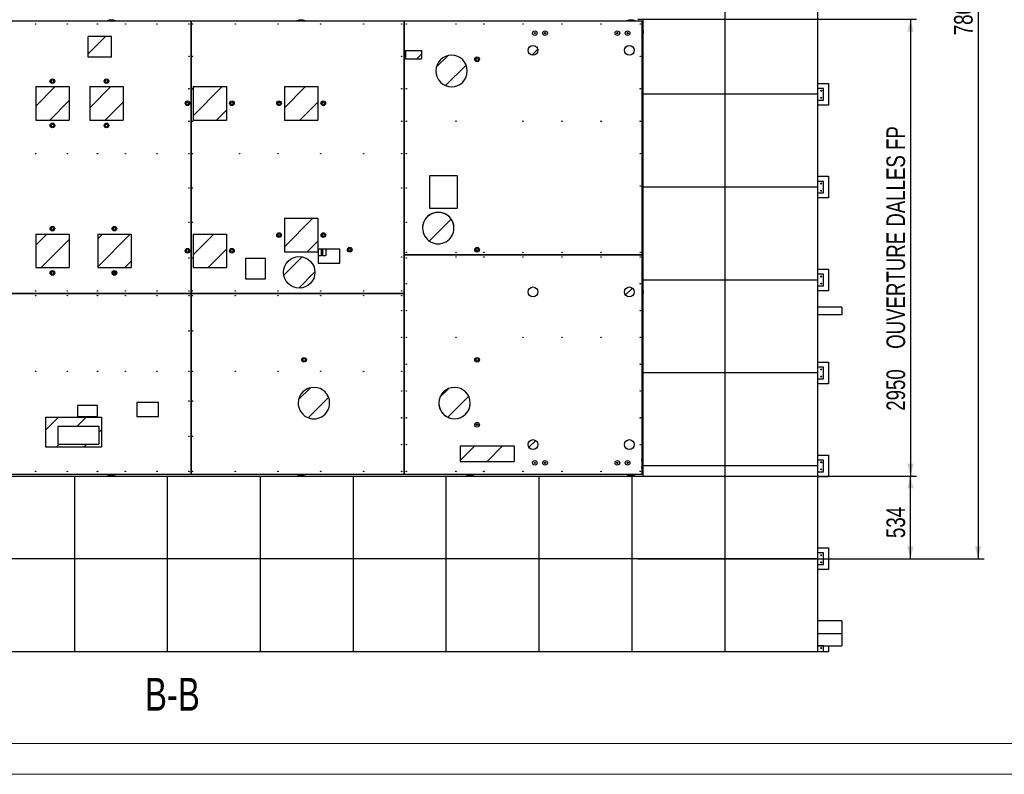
# Model space of a CAD drawing. Header units: millimetres. Extents: x 0 to 841, y 0 to 594.
# Tile 3 of 155: x 141 to 300, y 0 to 122. Entities that reach past the tile are written whole.
import ezdxf

# ---------------------------------------------------------------- set-up
doc = ezdxf.new("R2010")
doc.units = ezdxf.units.MM
for name, color, linetype in [('COTES', 1, 'Continuous'), ('NOTES', 6, 'Continuous'), ('TRAIT-FINS', 9, 'Continuous')]:
    doc.layers.add(name, color=color, linetype=linetype)
doc.layers.add('TRAIT-FORT', color=4, linetype='Continuous', lineweight=25)
doc.styles.add('SLDTEXTSTYLE0', font='TXT', dxfattribs={"width": 0.75})
doc.dimstyles.new('SLDDIMSTYLE0', dxfattribs={"dimtxt": 3, "dimasz": 2, "dimexe": 0, "dimexo": 0.0625, "dimgap": 0.75, "dimtad": 1, "dimlfac": 40, "dimrnd": 1e-09, "dimzin": 12, "dimdsep": 46, "dimtxsty": 'SLDTEXTSTYLE0', "dimsah": 1, "dimcen": 0.09, "dimadec": 0, "dimazin": 3, "dimtfac": 1, "dimtofl": 0, "dimtmove": 0, "dimatfit": 3, "dimfxl": 1, "dimfrac": 2, "dimtolj": 1, "dimtzin": 12, "dimarcsym": 0})
doc.dimstyles.new('SLDDIMSTYLE1', dxfattribs={"dimtxt": 3, "dimasz": 2, "dimexe": 0, "dimexo": 0.0625, "dimgap": 0.75, "dimtad": 1, "dimdec": 0, "dimlfac": 40, "dimrnd": 1e-09, "dimzin": 12, "dimdsep": 46, "dimtxsty": 'SLDTEXTSTYLE0', "dimsah": 1, "dimcen": 0.09, "dimadec": 0, "dimazin": 3, "dimtfac": 1, "dimtdec": 0, "dimtofl": 0, "dimtmove": 0, "dimatfit": 3, "dimfxl": 1, "dimfrac": 2, "dimtolj": 1, "dimtzin": 12, "dimarcsym": 0})

# ---------------------------------------------------------------- blocks, each defined once
blk = doc.blocks.new('_D_36')
at = {"layer": 'COTES', "color": 1, "transparency": 16777216}
for p, q in [((241.03, 121.9), (286.02, 121.9)), ((285.02, 121.9), (285.02, 48.15)), ((241.03, 48.15), (286.02, 48.15))]:
    blk.add_line(p, q, dxfattribs=at)
for points in [[(285.02, 121.9), (284.52, 119.9), (285.52, 119.9)], [(285.02, 48.15), (285.52, 50.15), (284.52, 50.15)]]:
    blk.add_solid(points, dxfattribs=at)
at = {"layer": 'COTES', "color": 1, "transparency": 16777216, "char_height": 3, "attachment_point": 1, "rotation": 90, "style": 'SLDTEXTSTYLE0'}
for s, insert in [('OUVERTURE DALLES FP', (281.15, 68.69)), ('2950', (281.15, 58.7))]:
    blk.add_mtext(s, dxfattribs=dict(at, insert=insert))
blk = doc.blocks.new('_D_38')
at = {"layer": 'COTES', "color": 1, "transparency": 16777216}
for p, q in [((241.03, 48.15), (286.02, 48.15)), ((285.02, 34.8), (285.02, 48.15)), ((241.03, 34.8), (286.02, 34.8))]:
    blk.add_line(p, q, dxfattribs=at)
for points in [[(285.02, 48.15), (284.52, 46.15), (285.52, 46.15)], [(285.02, 34.8), (285.52, 36.8), (284.52, 36.8)]]:
    blk.add_solid(points, dxfattribs=at)
at = {"layer": 'COTES', "color": 1, "transparency": 16777216, "insert": (281.15, 38.15), "char_height": 3, "attachment_point": 1, "rotation": 90, "style": 'SLDTEXTSTYLE0'}
blk.add_mtext('534', dxfattribs=at)
blk = doc.blocks.new('_D_40')
at = {"layer": 'COTES', "color": 1, "transparency": 16777216}
for p, q in [((271.03, 229.8), (296.93, 229.8)), ((295.93, 229.8), (295.93, 34.8)), ((271.03, 34.8), (296.93, 34.8))]:
    blk.add_line(p, q, dxfattribs=at)
for points in [[(295.93, 229.8), (295.43, 227.8), (296.43, 227.8)], [(295.93, 34.8), (296.43, 36.8), (295.43, 36.8)]]:
    blk.add_solid(points, dxfattribs=at)
at = {"layer": 'COTES', "color": 1, "transparency": 16777216, "char_height": 3, "attachment_point": 1, "rotation": 90, "style": 'SLDTEXTSTYLE0'}
for s, insert in [('(13x600)', (292.06, 129.32)), ('7800', (292.06, 119.33))]:
    blk.add_mtext(s, dxfattribs=dict(at, insert=insert))

msp = doc.modelspace()

# ---------------------------------------------------------------- hatches: boundary and pattern name
at = {"layer": 'TRAIT-FINS'}
h = msp.add_hatch(dxfattribs=at)
h.set_pattern_fill('ANSI31', color=9, angle=3e-322, style=0)
h.paths.add_polyline_path([(152.24873, 119.1212), (152.24873, 115.7715), (156.04728, 115.7715), (156.04728, 119.1212)], flags=0)
h = msp.add_hatch(dxfattribs=at)
h.set_pattern_fill('ANSI31', color=9, angle=3e-322, style=0)
edge = h.paths.add_edge_path(flags=0)
edge.add_arc((224.08471, 116.89713), 0.79375, 0, 360)
h = msp.add_hatch(dxfattribs=at)
h.set_pattern_fill('ANSI31', color=9, angle=3e-322, style=0)
edge = h.paths.add_edge_path(flags=0)
edge.add_arc((239.6422, 116.89713), 0.79375, 0, 360)
h = msp.add_hatch(dxfattribs=at)
h.set_pattern_fill('ANSI31', color=9, angle=3e-322, style=0)
h.paths.add_polyline_path([(206.07655, 115.4995), (206.07655, 116.83517), (203.48254, 116.83517), (203.48254, 115.4995)], flags=0)
h = msp.add_hatch(dxfattribs=at)
h.set_pattern_fill('ANSI31', color=9, angle=3e-322, style=0)
edge = h.paths.add_edge_path(flags=0)
edge.add_arc((210.93091, 113.54908), 2.53992, 180.0001827, 359.9998173)
edge.add_arc((210.93091, 113.54907), 2.53992, 0.0000085, 179.9999915)
h = msp.add_hatch(dxfattribs=at)
h.set_pattern_fill('ANSI31', color=9, angle=3e-322, style=0)
h.paths.add_polyline_path([(149.19106, 105.63751), (149.19106, 111.03481), (143.79371, 111.03481), (143.79371, 105.63751)], flags=0)
h = msp.add_hatch(dxfattribs=at)
h.set_pattern_fill('ANSI31', color=9, angle=3e-322, style=0)
h.paths.add_polyline_path([(157.92203, 105.63743), (157.92203, 111.03474), (152.52471, 111.03474), (152.52471, 105.63743)], flags=0)
h = msp.add_hatch(dxfattribs=at)
h.set_pattern_fill('ANSI31', color=9, angle=3e-322, style=0)
h.paths.add_polyline_path([(174.59023, 105.63744), (174.59023, 111.03476), (169.19291, 111.03476), (169.19291, 105.63744)], flags=0)
h = msp.add_hatch(dxfattribs=at)
h.set_pattern_fill('ANSI31', color=9, angle=3e-322, style=0)
h.paths.add_polyline_path([(189.35351, 105.63746), (189.35351, 111.03478), (183.95616, 111.03478), (183.95616, 105.63746)], flags=0)
h = msp.add_hatch(dxfattribs=at)
h.set_pattern_fill('ANSI31', color=9, angle=3e-322, style=0)
edge = h.paths.add_edge_path(flags=0)
edge.add_arc((208.78466, 88.18926), 2.5399, 179.9996855, 359.9999844)
edge.add_arc((208.78466, 88.18927), 2.5399, 359.9998512, 539.9998187)
h = msp.add_hatch(dxfattribs=at)
h.set_pattern_fill('ANSI31', color=9, angle=3e-322, style=0)
h.paths.add_polyline_path([(189.35353, 84.36566), (189.35353, 89.76298), (183.95618, 89.76298), (183.95618, 84.36566)], flags=0)
h = msp.add_hatch(dxfattribs=at)
h.set_pattern_fill('ANSI31', color=9, angle=3e-322, style=0)
h.paths.add_polyline_path([(149.19117, 81.82579), (149.19117, 87.22309), (143.79382, 87.22309), (143.79382, 81.82579)], flags=0)
h = msp.add_hatch(dxfattribs=at)
h.set_pattern_fill('ANSI31', color=9, angle=3e-322, style=0)
h.paths.add_polyline_path([(159.19202, 81.82571), (159.19202, 87.22302), (153.79469, 87.22302), (153.79469, 81.82571)], flags=0)
h = msp.add_hatch(dxfattribs=at)
h.set_pattern_fill('ANSI31', color=9, angle=3e-322, style=0)
h.paths.add_polyline_path([(174.59026, 81.82572), (174.59026, 87.22305), (169.19293, 87.22305), (169.19293, 81.82572)], flags=0)
h = msp.add_hatch(dxfattribs=at)
h.set_pattern_fill('ANSI31', color=9, angle=3e-322, style=0)
edge = h.paths.add_edge_path(flags=0)
edge.add_arc((186.32799, 81.04576), 2.5399, 0, 360)
h = msp.add_hatch(dxfattribs=at)
h.set_pattern_fill('ANSI31', color=9, angle=3e-322, style=0)
edge = h.paths.add_edge_path(flags=0)
edge.add_arc((224.08471, 77.88974), 0.79375, 0, 360)
h = msp.add_hatch(dxfattribs=at)
h.set_pattern_fill('ANSI31', color=9, angle=3e-322, style=0)
edge = h.paths.add_edge_path(flags=0)
edge.add_arc((239.6422, 77.88974), 0.79375, 0, 360)
h = msp.add_hatch(dxfattribs=at)
h.set_pattern_fill('ANSI31', color=9, angle=3e-322, style=0)
edge = h.paths.add_edge_path(flags=0)
edge.add_arc((188.70923, 59.9327), 2.5399, 359.9998512, 539.9998173)
edge.add_arc((188.70923, 59.93269), 2.5399, 179.9996855, 359.999983)
h = msp.add_hatch(dxfattribs=at)
h.set_pattern_fill('ANSI31', color=9, angle=3e-322, style=0)
edge = h.paths.add_edge_path(flags=0)
edge.add_arc((211.40714, 59.9327), 2.53992, 180.000017, 359.999983)
edge.add_arc((211.40714, 59.9327), 2.53992, 0.0001827, 179.9998173)
h = msp.add_hatch(dxfattribs=at)
h.set_pattern_fill('ANSI31', color=9, angle=3e-322, style=0)
h.paths.add_polyline_path([(154.40603, 52.87199), (154.40603, 57.65058), (145.36503, 57.65058), (145.36503, 52.87199)], flags=0)
h.paths.add_polyline_path([(147.33634, 53.2851), (147.33634, 56.19287), (153.97694, 56.19287), (153.97694, 53.2851)], flags=0)
h = msp.add_hatch(dxfattribs=at)
h.set_pattern_fill('ANSI31', color=9, angle=3e-322, style=0)
h.paths.add_polyline_path([(221.02971, 50.5212), (221.02971, 53.04699), (212.2969, 53.04699), (212.2969, 50.5212)], flags=0)
h = msp.add_hatch(dxfattribs=at)
h.set_pattern_fill('ANSI31', color=9, angle=3e-322, style=0)
edge = h.paths.add_edge_path(flags=0)
edge.add_arc((224.08471, 53.23841), 0.79375, 0, 360)
h = msp.add_hatch(dxfattribs=at)
h.set_pattern_fill('ANSI31', color=9, angle=3e-322, style=0)
edge = h.paths.add_edge_path(flags=0)
edge.add_arc((239.6422, 53.23841), 0.79375, 0, 360)

# ---------------------------------------------------------------- linework, layer by layer
at = {"color": 7, "linetype": 'Continuous', "lineweight": 18}
for p, q in [((836, 5), (5, 5)), ((841, 0), (0, 0))]:
    msp.add_line(p, q, dxfattribs=at)
at = {"layer": 'TRAIT-FORT', "color": 4, "linetype": 'Continuous', "lineweight": 25}
for p, q in [((255.03227, 124.79688), (255.03227, 109.79688)), ((270.03227, 124.79688), (270.03227, 109.79688)), ((138.26665, 121.64619), (168.8914, 121.64619)), ((168.8914, 121.64619), (168.8914, 77.64619)), ((168.8914, 120.89619), (168.89165, 120.89619)), ((168.89165, 77.64619), (168.89165, 121.64619)), ((168.89165, 121.64619), (203.2664, 121.64619)), ((203.26615, 121.39619), (203.26615, 77.64619)), ((203.2664, 83.89619), (203.2664, 121.64619)), ((203.2664, 121.64619), (241.6414, 121.64619)), ((203.2664, 121.64619), (203.2664, 121.39619)), ((241.6414, 121.64619), (241.6414, 83.89619)), ((241.8914, 109.79688), (241.8914, 121.89619)), ((168.8914, 120.74619), (168.89165, 120.74619)), ((237.79344, 119.60869), (237.62284, 119.60869)), ((241.8914, 120.64619), (241.6414, 120.64619)), ((156.04728, 119.1212), (152.24873, 119.1212)), ((152.24873, 115.7715), (152.24873, 119.1212)), ((156.04728, 115.7715), (156.04728, 119.1212)), ((168.8914, 119.04619), (168.89165, 119.04619)), ((168.8914, 118.89619), (168.89165, 118.89619)), ((241.6414, 119.14619), (241.8914, 119.14619)), ((203.48254, 116.83517), (203.48254, 115.4995)), ((203.48254, 116.83517), (206.07655, 116.83517)), ((206.07655, 116.83517), (206.07655, 115.4995)), ((156.04728, 115.7715), (152.24873, 115.7715)), ((203.48254, 115.4995), (206.07655, 115.4995)), ((168.89165, 114.02119), (168.8914, 114.02119)), ((168.89165, 113.87119), (168.8914, 113.87119)), ((168.89165, 113.42119), (168.8914, 113.42119)), ((168.89165, 113.27119), (168.8914, 113.27119)), ((270.03227, 111.54688), (271.78227, 111.54688)), ((271.78227, 111.54688), (271.78227, 108.04688)), ((143.79371, 111.03481), (149.19106, 111.03481)), ((143.79371, 111.03481), (143.79371, 105.63751)), ((149.19106, 111.03481), (149.19106, 105.63751)), ((152.52471, 111.03474), (157.92203, 111.03474)), ((152.52471, 111.03474), (152.52471, 105.63743)), ((157.92203, 111.03474), (157.92203, 105.63743)), ((169.19291, 111.03476), (169.19291, 105.63744)), ((169.19291, 111.03476), (174.59023, 111.03476)), ((174.59023, 111.03476), (174.59023, 105.63744)), ((183.95616, 111.03478), (189.35351, 111.03478)), ((183.95616, 111.03478), (183.95616, 105.63746)), ((189.35351, 111.03478), (189.35351, 105.63746)), ((255.03227, 109.79688), (241.8914, 109.79688)), ((241.8914, 94.79688), (241.8914, 109.79688)), ((270.03227, 109.79688), (255.03227, 109.79688)), ((255.03227, 109.79688), (255.03227, 94.79688)), ((270.96977, 110.73438), (270.03227, 110.73438)), ((270.03227, 109.79688), (270.03227, 94.79688)), ((270.96977, 108.85938), (270.96977, 110.73438)), ((168.8914, 109.39619), (168.89165, 109.39619)), ((168.8914, 109.24619), (168.89165, 109.24619)), ((175.31951, 108.18099), (175.31951, 108.48698)), ((183.2474, 108.45932), (182.91453, 108.45932)), ((270.03227, 108.85938), (270.96977, 108.85938)), ((168.8914, 107.54619), (168.89165, 107.54619)), ((168.8914, 107.39619), (168.89165, 107.39619)), ((271.78227, 108.04688), (270.03227, 108.04688)), ((143.79371, 105.63751), (149.19106, 105.63751)), ((152.52471, 105.63743), (157.92203, 105.63743)), ((169.19291, 105.63744), (174.59023, 105.63744)), ((183.95616, 105.63746), (189.35351, 105.63746)), ((211.8914, 96.64619), (207.3914, 96.64619)), ((207.3914, 96.64619), (207.3914, 91.39619)), ((211.8914, 91.39619), (211.8914, 96.64619)), ((270.03227, 96.54688), (271.78227, 96.54688)), ((270.96977, 95.73438), (270.03227, 95.73438)), ((270.96977, 93.85938), (270.96977, 95.73438)), ((271.78227, 96.54688), (271.78227, 93.04688)), ((255.03227, 94.79688), (241.8914, 94.79688)), ((241.8914, 79.79688), (241.8914, 94.79688)), ((270.03227, 94.79688), (255.03227, 94.79688)), ((255.03227, 94.79688), (255.03227, 79.79688)), ((270.03227, 94.79688), (270.03227, 79.79688)), ((270.03227, 93.85938), (270.96977, 93.85938)), ((271.78227, 93.04688), (270.03227, 93.04688)), ((207.3914, 91.39619), (211.8914, 91.39619)), ((183.95618, 89.76298), (183.95618, 84.36566)), ((183.95618, 89.76298), (189.35353, 89.76298)), ((189.35353, 89.76298), (189.35353, 84.36566)), ((143.79382, 87.22309), (149.19117, 87.22309)), ((143.79382, 87.22309), (143.79382, 81.82579)), ((149.19117, 87.22309), (149.19117, 81.82579)), ((153.79469, 87.22302), (153.79469, 81.82571)), ((153.79469, 87.22302), (159.19202, 87.22302)), ((159.19202, 87.22302), (159.19202, 81.82571)), ((169.19293, 87.22305), (169.19293, 81.82572)), ((169.19293, 87.22305), (174.59026, 87.22305)), ((174.59026, 87.22305), (174.59026, 81.82572)), ((168.8914, 85.52119), (168.89165, 85.52119)), ((168.8914, 85.37119), (168.89165, 85.37119)), ((175.31951, 84.36864), (175.31951, 84.67463)), ((183.95618, 84.36566), (189.35353, 84.36566)), ((192.8914, 84.77119), (189.3914, 84.77119)), ((189.3914, 84.77119), (189.3914, 82.52119)), ((189.8914, 84.77119), (189.8914, 83.77119)), ((190.0914, 84.77119), (190.0914, 83.77119)), ((190.69451, 83.89619), (190.69451, 84.77119)), ((192.8914, 82.52119), (192.8914, 84.77119)), ((168.8914, 83.67119), (168.89165, 83.67119)), ((168.8914, 83.52119), (168.89165, 83.52119)), ((180.8914, 83.27119), (177.6414, 83.27119)), ((177.6414, 83.27119), (177.6414, 80.02119)), ((180.8914, 80.02119), (180.8914, 83.27119)), ((189.3914, 83.77119), (189.8914, 83.77119)), ((190.0914, 83.77119), (189.8914, 83.77119)), ((190.0914, 83.77119), (190.58625, 83.77119)), ((241.6414, 83.89619), (203.2664, 83.89619)), ((203.2664, 83.89594), (241.6414, 83.89594)), ((203.2664, 48.39619), (203.2664, 83.89594)), ((211.8914, 83.89619), (211.8914, 83.89594)), ((212.0414, 83.89619), (212.0414, 83.89594)), ((213.7414, 83.89619), (213.7414, 83.89594)), ((213.8914, 83.89594), (213.8914, 83.89619)), ((214.0414, 83.89594), (214.0414, 83.89619)), ((215.7414, 83.89594), (215.7414, 83.89619)), ((215.8914, 83.89594), (215.8914, 83.89619)), ((238.8914, 83.89619), (238.8914, 83.89594)), ((239.0414, 83.89619), (239.0414, 83.89594)), ((240.7414, 83.89619), (240.7414, 83.89594)), ((240.8914, 83.89619), (240.8914, 83.89594)), ((241.6414, 83.89594), (241.6414, 48.39619)), ((143.79382, 81.82579), (149.19117, 81.82579)), ((153.79469, 81.82571), (159.19202, 81.82571)), ((156.4539, 81.1543), (156.4539, 80.74545)), ((169.19293, 81.82572), (174.59026, 81.82572)), ((189.3914, 82.52119), (192.8914, 82.52119)), ((270.03227, 81.54688), (271.78227, 81.54688)), ((271.78227, 81.54688), (271.78227, 78.04688)), ((156.3039, 81.03489), (156.3039, 80.86486)), ((168.89165, 79.64619), (168.8914, 79.64619)), ((168.89165, 79.49619), (168.8914, 79.49619)), ((177.6414, 80.02119), (180.8914, 80.02119)), ((255.03227, 79.79688), (241.8914, 79.79688)), ((241.8914, 64.79688), (241.8914, 79.79688)), ((270.03227, 79.79688), (255.03227, 79.79688)), ((255.03227, 79.79688), (255.03227, 64.79688)), ((270.96977, 80.73438), (270.03227, 80.73438)), ((270.03227, 79.79688), (270.03227, 64.79688)), ((270.96977, 78.85938), (270.96977, 80.73438)), ((168.89165, 79.04619), (168.8914, 79.04619)), ((168.89165, 78.89619), (168.8914, 78.89619)), ((241.8914, 78.64619), (241.6414, 78.64619)), ((270.03227, 78.85938), (270.96977, 78.85938)), ((271.78227, 78.04688), (270.03227, 78.04688)), ((168.8914, 77.64619), (138.26665, 77.64619)), ((138.26665, 77.64594), (168.8914, 77.64594)), ((154.0164, 77.64594), (154.0164, 77.64619)), ((154.1664, 77.64594), (154.1664, 77.64619)), ((155.8664, 77.64594), (155.8664, 77.64619)), ((156.0164, 77.64594), (156.0164, 77.64619)), ((156.1664, 77.64594), (156.1664, 77.64619)), ((157.8664, 77.64594), (157.8664, 77.64619)), ((158.0164, 77.64594), (158.0164, 77.64619)), ((168.8914, 77.64594), (168.8914, 48.39619)), ((203.26615, 77.64619), (168.89165, 77.64619)), ((168.89165, 48.39619), (168.89165, 77.64594)), ((168.89165, 77.64594), (203.26615, 77.64594)), ((184.6414, 77.64619), (184.6414, 77.64594)), ((184.7914, 77.64619), (184.7914, 77.64594)), ((186.4914, 77.64619), (186.4914, 77.64594)), ((186.6414, 77.64594), (186.6414, 77.64619)), ((186.7914, 77.64594), (186.7914, 77.64619)), ((188.4914, 77.64594), (188.4914, 77.64619)), ((188.6414, 77.64594), (188.6414, 77.64619)), ((203.26615, 77.64594), (203.26615, 48.39619)), ((203.2664, 76.89619), (203.26615, 76.89619)), ((203.2664, 76.74619), (203.26615, 76.74619)), ((241.6414, 77.14619), (241.8914, 77.14619)), ((168.89165, 75.10553), (168.8914, 75.10553)), ((168.89165, 74.95553), (168.8914, 74.95553)), ((203.2664, 76.29619), (203.26615, 76.29619)), ((203.2664, 76.14619), (203.26615, 76.14619)), ((203.2664, 75.72293), (203.26615, 75.72293)), ((203.26615, 74.78948), (203.2664, 74.78948)), ((241.8914, 75.41448), (241.6414, 75.41448)), ((273.93212, 75.41448), (270.03227, 75.41448)), ((273.93212, 75.41448), (273.93212, 74.16448)), ((168.89165, 74.50553), (168.8914, 74.50553)), ((168.89165, 74.35553), (168.8914, 74.35553)), ((203.26615, 73.85603), (203.2664, 73.85603)), ((241.8914, 74.16448), (241.6414, 74.16448)), ((273.93212, 74.16448), (270.03227, 74.16448)), ((203.2664, 71.64619), (203.26615, 71.64619)), ((168.89165, 70.56486), (168.8914, 70.56486)), ((168.89165, 70.41486), (168.8914, 70.41486)), ((168.89165, 69.96486), (168.8914, 69.96486)), ((203.2664, 71.49619), (203.26615, 71.49619)), ((203.2664, 71.04619), (203.26615, 71.04619)), ((203.2664, 70.89619), (203.26615, 70.89619)), ((168.89165, 69.81486), (168.8914, 69.81486)), ((168.89165, 67.27513), (168.8914, 67.27513)), ((168.89165, 66.67188), (168.8914, 66.67188)), ((168.8914, 66.06863), (168.89165, 66.06863)), ((168.89165, 66.0242), (168.8914, 66.0242)), ((168.89165, 65.8742), (168.8914, 65.8742)), ((168.89165, 65.4242), (168.8914, 65.4242)), ((168.89165, 65.2742), (168.8914, 65.2742)), ((203.2664, 66.14619), (203.26615, 66.14619)), ((203.2664, 65.99619), (203.26615, 65.99619)), ((203.2664, 65.54619), (203.26615, 65.54619)), ((203.2664, 65.39619), (203.26615, 65.39619)), ((270.03227, 66.54688), (271.78227, 66.54688)), ((270.96977, 65.73438), (270.03227, 65.73438)), ((270.96977, 63.85938), (270.96977, 65.73438)), ((271.78227, 66.54688), (271.78227, 63.04688)), ((255.03227, 64.79688), (241.8914, 64.79688)), ((241.8914, 49.79688), (241.8914, 64.79688)), ((270.03227, 64.79688), (255.03227, 64.79688)), ((255.03227, 64.79688), (255.03227, 49.79688)), ((270.03227, 64.79688), (270.03227, 49.79688)), ((270.03227, 63.85938), (270.96977, 63.85938)), ((271.78227, 63.04688), (270.03227, 63.04688)), ((168.89165, 61.48353), (168.8914, 61.48353)), ((168.89165, 61.33353), (168.8914, 61.33353)), ((168.89165, 60.88353), (168.8914, 60.88353)), ((168.89165, 60.73353), (168.8914, 60.73353)), ((203.26615, 60.89619), (203.2664, 60.89619)), ((203.26615, 60.74619), (203.2664, 60.74619)), ((153.7664, 59.52119), (150.5164, 59.52119)), ((150.5164, 59.52119), (150.5164, 57.77119)), ((153.7664, 57.77119), (153.7664, 59.52119)), ((160.1414, 60.02119), (160.1414, 57.77119)), ((163.6414, 60.02119), (160.1414, 60.02119)), ((163.6414, 57.77119), (163.6414, 60.02119)), ((203.26615, 59.04619), (203.2664, 59.04619)), ((203.26615, 58.89619), (203.2664, 58.89619)), ((145.36503, 57.65058), (154.40603, 57.65058)), ((145.36503, 57.65058), (145.36503, 52.87199)), ((150.5164, 57.77119), (153.7664, 57.77119)), ((154.40603, 57.65058), (154.40603, 52.87199)), ((160.1414, 57.77119), (163.6414, 57.77119)), ((147.33634, 56.19287), (153.97694, 56.19287)), ((147.33634, 56.19287), (147.33634, 53.2851)), ((153.97694, 56.19287), (153.97694, 53.2851)), ((168.89165, 56.94287), (168.8914, 56.94287)), ((168.89165, 56.79287), (168.8914, 56.79287)), ((168.89165, 56.34287), (168.8914, 56.34287)), ((168.89165, 56.19287), (168.8914, 56.19287)), ((203.2664, 55.27119), (203.26615, 55.27119)), ((203.2664, 55.12119), (203.26615, 55.12119)), ((203.2664, 54.67119), (203.26615, 54.67119)), ((203.2664, 54.52119), (203.26615, 54.52119)), ((145.36503, 52.87199), (154.40603, 52.87199)), ((147.33634, 53.2851), (153.97694, 53.2851)), ((212.2969, 53.04699), (212.2969, 50.5212)), ((212.2969, 53.04699), (221.02971, 53.04699)), ((221.02971, 53.04699), (221.02971, 50.5212)), ((168.89165, 51.14619), (168.8914, 51.14619)), ((168.89165, 50.99619), (168.8914, 50.99619)), ((203.2664, 51.14619), (203.26615, 51.14619)), ((203.2664, 50.99619), (203.26615, 50.99619)), ((270.03227, 51.54688), (271.78227, 51.54688)), ((271.78227, 51.54688), (271.78227, 48.04688)), ((168.89165, 49.29619), (168.8914, 49.29619)), ((203.2664, 49.29619), (203.26615, 49.29619)), ((212.2969, 50.5212), (221.02971, 50.5212)), ((255.03227, 49.79688), (241.8914, 49.79688)), ((241.8914, 48.14619), (241.8914, 49.79688)), ((270.03227, 49.79688), (255.03227, 49.79688)), ((255.03227, 49.79688), (255.03227, 34.79688)), ((270.96977, 50.73438), (270.03227, 50.73438)), ((270.03227, 49.79688), (270.03227, 34.79688)), ((270.96977, 48.85938), (270.96977, 50.73438)), ((135.03227, 48.14619), (150.03227, 48.14619)), ((168.8914, 48.39619), (138.26665, 48.39619)), ((150.03227, 48.14619), (150.03227, 34.79688)), ((150.03227, 48.14619), (165.03227, 48.14619)), ((165.03227, 48.14619), (165.03227, 34.79688)), ((165.03227, 48.14619), (180.03227, 48.14619)), ((168.89165, 49.14619), (168.8914, 49.14619)), ((203.26615, 48.39619), (168.89165, 48.39619)), ((180.03227, 48.14619), (180.03227, 34.79688)), ((180.03227, 48.14619), (195.03227, 48.14619)), ((195.03227, 48.14619), (195.03227, 34.79688)), ((195.03227, 48.14619), (210.03227, 48.14619)), ((203.2664, 49.14619), (203.26615, 49.14619)), ((241.6414, 48.39619), (203.2664, 48.39619)), ((210.03227, 48.14619), (210.03227, 34.79688)), ((210.03227, 48.14619), (225.03227, 48.14619)), ((225.03227, 48.14619), (225.03227, 34.79688)), ((225.03227, 48.14619), (240.03227, 48.14619)), ((240.03227, 48.14619), (240.03227, 34.79688)), ((240.03227, 48.14619), (241.8914, 48.14619)), ((270.03227, 48.85938), (270.96977, 48.85938)), ((271.78227, 48.04688), (270.03227, 48.04688)), ((270.03227, 36.54688), (271.78227, 36.54688)), ((270.96977, 35.73438), (270.03227, 35.73438)), ((270.96977, 33.85938), (270.96977, 35.73438)), ((271.78227, 36.54688), (271.78227, 33.04688)), ((150.03227, 34.79688), (135.03227, 34.79688)), ((165.03227, 34.79688), (150.03227, 34.79688)), ((150.03227, 34.79688), (150.03227, 19.79688)), ((180.03227, 34.79688), (165.03227, 34.79688)), ((165.03227, 34.79688), (165.03227, 19.79688)), ((195.03227, 34.79688), (180.03227, 34.79688)), ((180.03227, 34.79688), (180.03227, 19.79688)), ((210.03227, 34.79688), (195.03227, 34.79688)), ((195.03227, 34.79688), (195.03227, 19.79688)), ((225.03227, 34.79688), (210.03227, 34.79688)), ((210.03227, 34.79688), (210.03227, 19.79688)), ((240.03227, 34.79688), (225.03227, 34.79688)), ((225.03227, 34.79688), (225.03227, 19.79688)), ((255.03227, 34.79688), (240.03227, 34.79688)), ((240.03227, 34.79688), (240.03227, 19.79688)), ((270.03227, 34.79688), (255.03227, 34.79688)), ((255.03227, 34.79688), (255.03227, 19.79688)), ((270.03227, 34.79688), (270.03227, 19.79688)), ((270.03227, 33.85938), (270.96977, 33.85938)), ((271.78227, 33.04688), (270.03227, 33.04688)), ((273.93212, 24.75192), (270.03227, 24.75192)), ((273.93212, 24.75192), (273.93212, 22.75192)), ((270.03227, 22.75192), (273.93212, 22.75192)), ((273.93212, 22.75192), (273.93212, 20.75192)), ((270.03227, 20.75192), (273.93212, 20.75192)), ((270.96977, 20.73438), (270.03227, 20.73438)), ((270.96977, 19.79688), (270.96977, 20.73438)), ((271.78227, 20.75192), (271.78227, 19.79688)), ((150.03227, 19.79688), (135.03227, 19.79688)), ((165.03227, 19.79688), (150.03227, 19.79688)), ((180.03227, 19.79688), (165.03227, 19.79688)), ((195.03227, 19.79688), (180.03227, 19.79688)), ((210.03227, 19.79688), (195.03227, 19.79688)), ((225.03227, 19.79688), (210.03227, 19.79688)), ((240.03227, 19.79688), (225.03227, 19.79688)), ((255.03227, 19.79688), (240.03227, 19.79688)), ((270.03227, 19.79688), (255.03227, 19.79688)), ((270.96977, 19.79688), (270.03227, 19.79688)), ((271.78227, 19.79688), (270.96977, 19.79688))]:
    msp.add_line(p, q, dxfattribs=at)
at = {"layer": 'TRAIT-FORT', "color": 4, "linetype": 'Continuous', "lineweight": 25, "flags": 128}
for points in [[(241.8914, 120.20844), (241.87936, 120.19842), (241.83725, 120.15599)], [(241.8586, 119.79606), (241.87409, 119.76001), (241.8914, 119.73036)], [(241.8914, 78.20844), (241.87936, 78.19842), (241.83725, 78.15599)], [(241.8586, 77.79606), (241.87409, 77.76001), (241.8914, 77.73036)]]:
    msp.add_lwpolyline(points, dxfattribs=at)
at = {"layer": 'TRAIT-FORT', "color": 4, "linetype": 'Continuous', "lineweight": 25}
for centre, radius in [((143.7664, 121.14619), 0.04), ((148.8914, 121.14619), 0.04), ((153.7664, 121.14619), 0.04), ((158.2664, 121.14619), 0.04), ((163.3914, 121.14619), 0.04), ((168.5164, 121.14619), 0.04), ((169.0914, 121.14619), 0.04), ((176.0014, 121.14619), 0.04), ((182.9114, 121.14619), 0.04), ((189.8214, 121.14619), 0.04), ((196.7314, 121.14619), 0.04), ((202.8914, 121.14619), 0.04), ((203.6414, 121.14619), 0.04), ((211.6414, 121.14619), 0.04), ((216.1414, 121.14619), 0.04), ((222.4539, 121.14619), 0.04), ((228.7664, 121.14619), 0.04), ((235.0789, 121.14619), 0.04), ((241.3914, 121.14619), 0.04), ((224.37314, 119.65937), 0.375), ((224.37314, 119.65937), 0.09922), ((226.02415, 119.65937), 0.375), ((226.02415, 119.65937), 0.09922), ((237.70814, 119.65937), 0.375), ((237.70814, 119.65937), 0.09922), ((239.35914, 119.65937), 0.375), ((239.35914, 119.65937), 0.09922), ((224.08471, 116.89713), 0.79375), ((239.6422, 116.89713), 0.79375), ((168.5164, 115.91142), 0.04), ((169.0914, 115.91142), 0.04), ((202.8914, 115.91142), 0.04), ((215.05827, 115.45218), 0.375), ((215.05827, 115.45218), 0.20834), ((241.3914, 115.91142), 0.04), ((146.49065, 111.90511), 0.375), ((146.49065, 111.90511), 0.20834), ((155.22161, 111.90511), 0.375), ((155.22161, 111.90511), 0.20834), ((168.5164, 110.67664), 0.04), ((169.0914, 110.67664), 0.04), ((202.8914, 110.67664), 0.04), ((203.6414, 110.67664), 0.04), ((241.3914, 110.67664), 0.04), ((270.6068, 110.3714), 0.08158), ((168.29549, 108.33399), 0.375), ((168.29549, 108.33399), 0.20834), ((175.46093, 108.33399), 0.375), ((175.46093, 108.33399), 0.20834), ((183.08096, 108.33399), 0.375), ((183.08096, 108.33399), 0.20834), ((190.22447, 108.33399), 0.375), ((190.22447, 108.33399), 0.20834), ((270.6068, 109.22235), 0.08158), ((146.49065, 104.76159), 0.375), ((146.49065, 104.76159), 0.20834), ((155.22161, 104.76159), 0.375), ((155.22161, 104.76159), 0.20834), ((168.5164, 105.44186), 0.04), ((169.0914, 105.44186), 0.04), ((202.8914, 105.44186), 0.04), ((203.6414, 105.44186), 0.04), ((211.6414, 105.44186), 0.04), ((222.4539, 105.44186), 0.04), ((228.7664, 105.44186), 0.04), ((235.0789, 105.44186), 0.04), ((241.3914, 105.44186), 0.04), ((143.7664, 100.20708), 0.04), ((148.8914, 100.20708), 0.04), ((153.7664, 100.20708), 0.04), ((158.2664, 100.20708), 0.04), ((163.3914, 100.20708), 0.04), ((168.5164, 100.20708), 0.04), ((169.0914, 100.20708), 0.04), ((176.71329, 100.20708), 0.04), ((182.9114, 100.20708), 0.04), ((189.8214, 100.20708), 0.04), ((196.7314, 100.20708), 0.04), ((202.8914, 100.20708), 0.04), ((203.6414, 100.20708), 0.04), ((241.3914, 100.20708), 0.04), ((270.6068, 95.3714), 0.08158), ((168.5164, 94.66061), 0.04), ((169.0914, 94.66061), 0.04), ((202.8914, 94.66061), 0.04), ((203.6414, 94.66061), 0.04), ((241.3914, 94.9723), 0.04), ((270.6068, 94.22235), 0.08158), ((168.5164, 89.11414), 0.04), ((169.0914, 89.11414), 0.04), ((203.6414, 89.11414), 0.04), ((146.49065, 88.09339), 0.375), ((146.49065, 88.09339), 0.20834), ((156.49411, 88.09339), 0.375), ((156.49411, 88.09339), 0.20834), ((183.08096, 87.06219), 0.375), ((190.22447, 87.06219), 0.375), ((183.08096, 87.06219), 0.20834), ((190.22447, 87.06219), 0.20834), ((168.29549, 84.52163), 0.375), ((168.29549, 84.52163), 0.20834), ((175.46093, 84.52163), 0.375), ((175.46093, 84.52163), 0.20834), ((194.50017, 84.6969), 0.375), ((194.50017, 84.6969), 0.20834), ((203.6414, 84.27119), 0.04), ((211.6414, 84.27119), 0.04), ((215.05827, 84.6969), 0.375), ((215.05827, 84.6969), 0.20834), ((216.1414, 84.27119), 0.04), ((222.4539, 84.27119), 0.04), ((228.7664, 84.27119), 0.04), ((235.0789, 84.27119), 0.04), ((241.3914, 84.27119), 0.04), ((168.5164, 83.36414), 0.04), ((169.0914, 83.36414), 0.04), ((186.32799, 81.04576), 2.5399), ((202.8914, 83.52119), 0.04), ((203.6414, 83.36414), 0.04), ((211.6414, 83.52119), 0.04), ((216.1414, 83.52119), 0.04), ((222.4539, 83.52119), 0.04), ((228.7664, 83.52119), 0.04), ((235.0789, 83.52119), 0.04), ((241.3914, 83.52119), 0.04), ((146.49065, 80.94988), 0.375), ((146.49065, 80.94988), 0.20834), ((156.49411, 80.94988), 0.375), ((156.49411, 80.94988), 0.20834), ((270.6068, 80.3714), 0.08158), ((143.7664, 78.02119), 0.04), ((148.8914, 78.02119), 0.04), ((153.7664, 78.02119), 0.04), ((158.2664, 78.02119), 0.04), ((163.3914, 78.02119), 0.04), ((168.5164, 78.02119), 0.04), ((169.0914, 78.02119), 0.04), ((176.0014, 78.02119), 0.04), ((182.9114, 78.02119), 0.04), ((189.8214, 78.02119), 0.04), ((196.7314, 78.02119), 0.04), ((202.8914, 78.02119), 0.04), ((203.6414, 79.19307), 0.04), ((224.08471, 77.88974), 0.79375), ((239.6422, 77.88974), 0.79375), ((241.3914, 79.19307), 0.04), ((270.6068, 79.22235), 0.08158), ((143.7664, 77.27119), 0.04), ((148.8914, 77.27119), 0.04), ((153.7664, 77.27119), 0.04), ((158.2664, 77.27119), 0.04), ((163.3914, 77.27119), 0.04), ((168.5164, 77.27119), 0.04), ((169.0914, 77.27119), 0.04), ((176.0014, 77.27119), 0.04), ((182.9114, 77.27119), 0.04), ((189.8214, 77.27119), 0.04), ((196.7314, 77.27119), 0.04), ((202.8914, 77.27119), 0.04), ((202.8914, 74.86494), 0.04), ((203.6414, 74.86494), 0.04), ((241.3914, 74.86494), 0.04), ((168.5164, 71.59619), 0.04), ((169.0914, 71.59619), 0.04), ((202.8914, 70.53682), 0.04), ((203.6414, 70.53682), 0.04), ((211.6414, 70.53682), 0.04), ((222.4539, 70.53682), 0.04), ((228.7664, 70.53682), 0.04), ((235.0789, 70.53682), 0.04), ((241.3914, 70.53682), 0.04), ((187.12173, 66.91748), 0.375), ((187.12173, 66.91748), 0.20834), ((215.05827, 66.91748), 0.375), ((215.05827, 66.91748), 0.20834), ((203.6414, 66.20869), 0.04), ((241.3914, 66.20869), 0.04), ((270.6068, 65.3714), 0.08158), ((143.7664, 65.0685), 0.04), ((148.8914, 65.0685), 0.04), ((153.7664, 65.0685), 0.04), ((158.2664, 65.0685), 0.04), ((163.3914, 65.0685), 0.04), ((168.5164, 65.0685), 0.04), ((169.0914, 65.0685), 0.04), ((176.0014, 65.0685), 0.04), ((182.9114, 65.0685), 0.04), ((189.8214, 65.0685), 0.04), ((196.7314, 65.0685), 0.04), ((202.8914, 65.0685), 0.04), ((270.6068, 64.22235), 0.08158), ((202.8914, 61.88057), 0.04), ((203.6414, 61.88057), 0.04), ((241.3914, 61.88057), 0.04), ((168.5164, 60.24619), 0.04), ((169.0914, 60.24619), 0.04), ((202.8914, 57.55244), 0.04), ((203.6414, 57.55244), 0.04), ((241.3914, 57.55244), 0.04), ((215.05827, 56.44032), 0.375), ((215.05827, 56.44032), 0.13395), ((168.5164, 54.57119), 0.04), ((169.0914, 54.57119), 0.04), ((202.8914, 53.22432), 0.04), ((203.6414, 53.22432), 0.04), ((224.08471, 53.23841), 0.79375), ((239.6422, 53.23841), 0.79375), ((241.3914, 53.22432), 0.04), ((224.37314, 50.28563), 0.375), ((224.37314, 50.28563), 0.09922), ((226.02415, 50.28563), 0.375), ((226.02415, 50.28563), 0.09922), ((237.70814, 50.28563), 0.375), ((237.70814, 50.28563), 0.09922), ((239.35914, 50.28563), 0.375), ((239.35914, 50.28563), 0.09922), ((270.6068, 50.3714), 0.08158), ((270.6068, 49.22235), 0.08158), ((143.7664, 48.89619), 0.04), ((148.8914, 48.89619), 0.04), ((153.7664, 48.89619), 0.04), ((158.2664, 48.89619), 0.04), ((163.3914, 48.89619), 0.04), ((168.5164, 48.89619), 0.04), ((169.0914, 48.89619), 0.04), ((176.0014, 48.89619), 0.04), ((182.9114, 48.89619), 0.04), ((189.8214, 48.89619), 0.04), ((196.7314, 48.89619), 0.04), ((202.8914, 48.89619), 0.04), ((203.6414, 48.89619), 0.04), ((211.6414, 48.89619), 0.04), ((216.1414, 48.89619), 0.04), ((222.4539, 48.89619), 0.04), ((228.7664, 48.89619), 0.04), ((235.0789, 48.89619), 0.04), ((241.3914, 48.89619), 0.04), ((270.6068, 35.3714), 0.08158), ((270.6068, 34.22235), 0.08158), ((270.6068, 20.3714), 0.08158)]:
    msp.add_circle(centre, radius, dxfattribs=at)
for centre, radius, start, end in [((156.0164, 119.89619), 1.875, 68.9605302, 111.0394698), ((156.0164, 119.89619), 1.85, 71.0753555, 108.9246445), ((186.6414, 119.89619), 1.875, 68.9605302, 111.0394698), ((186.6414, 119.89619), 1.85, 71.0753555, 108.9246445), ((239.8914, 119.89619), 1.875, 68.9605302, 111.0394698), ((239.8914, 119.89619), 1.85, 71.0753555, 108.9246445), ((242.1414, 119.89619), 0.4, 139.4977942, 231.3178125), ((242.1414, 119.89619), 0.3, 146.4426902, 199.4977942), ((210.93091, 113.54907), 2.53992, 0.0000085, 179.9999915), ((210.93091, 113.54908), 2.53992, 180.0001827, 359.9998173), ((208.78466, 88.18927), 2.5399, 359.9998512, 179.9998187), ((208.78466, 88.18927), 2.5399, 7.2644097, 172.7045242), ((208.78466, 88.18926), 2.5399, 179.9996855, 359.9999844), ((190.57723, 83.88838), 0.11753, 274.4019497, 3.811261), ((242.1414, 77.89619), 0.4, 139.4977942, 231.3178125), ((242.1414, 77.89619), 0.3, 146.4426902, 199.4977942), ((188.70923, 59.9327), 2.5399, 359.9998512, 179.9998173), ((211.40714, 59.9327), 2.53992, 0.0001827, 179.9998173), ((188.70923, 59.93269), 2.5399, 179.9996855, 359.999983), ((211.40714, 59.9327), 2.53992, 180.000017, 359.999983), ((211.40714, 59.9327), 2.53992, 187.6109794, 352.4210957), ((239.8914, 50.14619), 1.875, 338.9605302, 21.0394698), ((239.8914, 50.14619), 1.85, 341.0753556, 18.9246444), ((156.0164, 50.14619), 1.875, 248.9605303, 291.0394697), ((156.0164, 50.14619), 1.85, 251.0753556, 288.9246444), ((186.6414, 50.14619), 1.875, 248.9605303, 291.0394697), ((186.6414, 50.14619), 1.85, 251.0753556, 288.9246444), ((213.8914, 50.14619), 1.875, 248.9605303, 291.0394697), ((213.8914, 50.14619), 1.85, 251.0753556, 288.9246444), ((239.8914, 50.14619), 1.875, 248.9605303, 291.0394697), ((239.8914, 50.14619), 1.85, 251.0753556, 288.9246444)]:
    msp.add_arc(centre, radius, start, end, dxfattribs=at)
for points, knots in [([(241.8914, 120.06541), (241.87993, 120.05198), (241.84951, 120.01638), (241.81949, 119.98123), (241.80079, 119.95934)], [0, 0, 0, 0, 0.37719901, 1, 1, 1, 1]), ([(241.80079, 119.95934), (241.81033, 119.9324), (241.82947, 119.87833), (241.84887, 119.82355), (241.8586, 119.79606)], [0, 0, 0, 0, 0.498165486, 1, 1, 1, 1]), ([(241.8586, 119.79606), (241.86827, 119.76875), (241.87926, 119.73772), (241.8901, 119.7071), (241.8914, 119.70344)], [0, 0, 0, 0, 0.880456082, 1, 1, 1, 1]), ([(241.8914, 78.06541), (241.87993, 78.05198), (241.84951, 78.01638), (241.81949, 77.98123), (241.80079, 77.95934)], [0, 0, 0, 0, 0.37719901, 1, 1, 1, 1]), ([(241.80079, 77.95934), (241.81033, 77.9324), (241.82947, 77.87833), (241.84887, 77.82355), (241.8586, 77.79606)], [0, 0, 0, 0, 0.498165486, 1, 1, 1, 1]), ([(241.8586, 77.79606), (241.86827, 77.76875), (241.87926, 77.73772), (241.8901, 77.7071), (241.8914, 77.70344)], [0, 0, 0, 0, 0.880456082, 1, 1, 1, 1])]:
    msp.add_open_spline(points, degree=3, knots=knots, dxfattribs=at)

# ---------------------------------------------------------------- texts
at = {"layer": 'NOTES', "color": 211, "insert": (165.86258, 15.56155), "char_height": 5.291667, "attachment_point": 2, "style": 'SLDTEXTSTYLE0'}
msp.add_mtext('B-B', dxfattribs=at)

# ---------------------------------------------------------------- dimensions: what is measured, and where the dimension line sits
at = {"layer": 'COTES', "color": 1}
for base, p1, p2, text, picture, middle in [((295.93212, 34.79688), (270.03227, 229.79688), (270.03227, 34.79688), '<> (13x600)', '_D_40', (295.93212, 132.29688)), ((285.01951, 48.14619), (240.03227, 121.89619), (240.03227, 48.14619), '<> OUVERTURE DALLES FP', '_D_36', (285.01951, 85.02119))]:
    dim = msp.add_linear_dim(base=base, p1=p1, p2=p2, angle=90, text=text, dimstyle='SLDDIMSTYLE0', dxfattribs=at)
    dim.commit()
    dim.dimension.update_dxf_attribs({"geometry": picture, "text_midpoint": middle, "dimtype": 160})
dim = msp.add_linear_dim(base=(285.01951, 48.14619), p1=(240.03227, 34.79688), p2=(240.03227, 48.14619), angle=90, dimstyle='SLDDIMSTYLE1', dxfattribs=at)
dim.commit()
dim.dimension.update_dxf_attribs({"geometry": '_D_38', "text_midpoint": (285.01951, 41.47154), "dimtype": 160})

doc.saveas('drawing.dxf')
